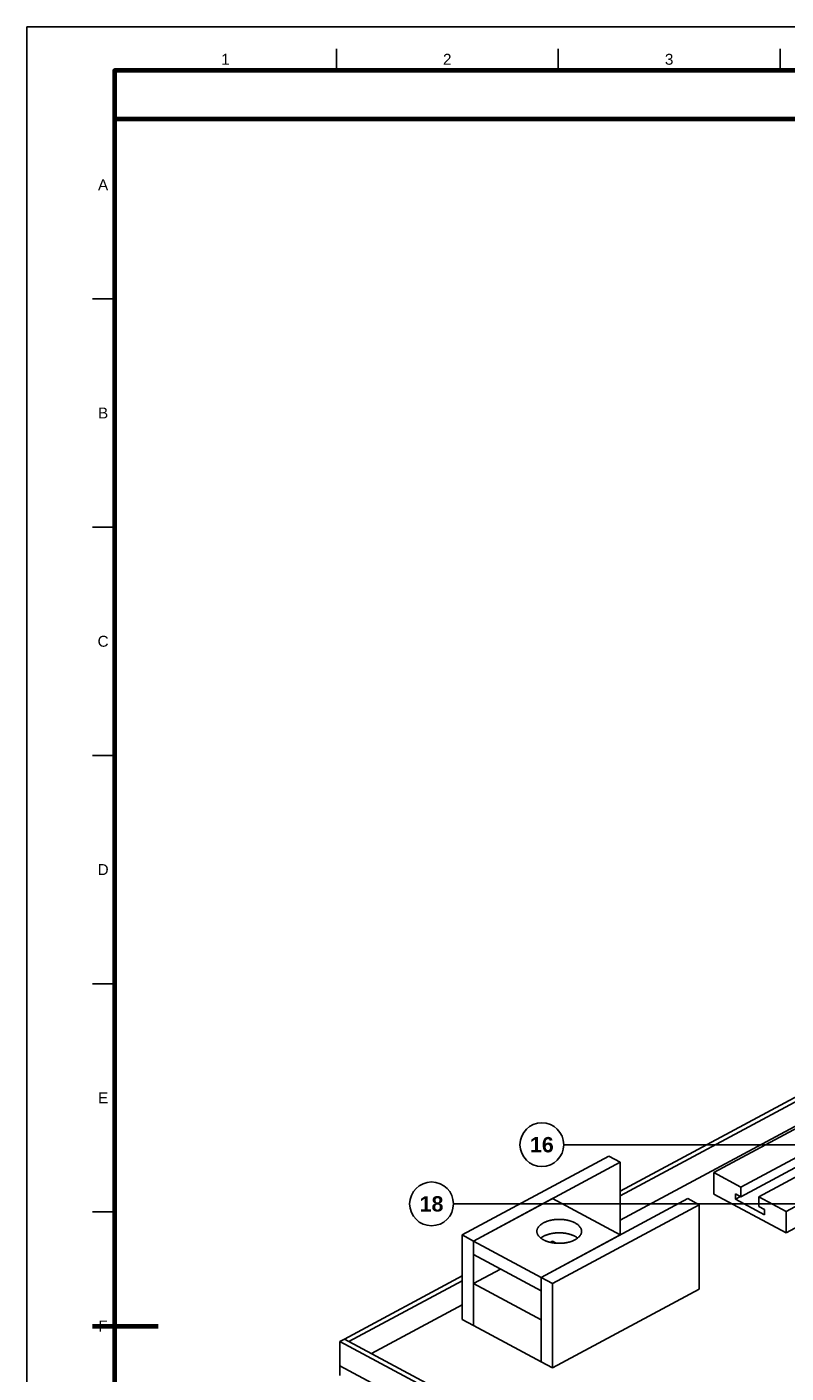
# Model space of a CAD drawing. Header units: millimetres. Extents: x 0 to 841, y 0 to 594.
# Tile 2 of 36: x 0 to 173, y 286 to 594. Entities that reach past the tile are written whole.
import ezdxf
from ezdxf.enums import TextEntityAlignment as Align

# ---------------------------------------------------------------- set-up
doc = ezdxf.new("R2010")
doc.units = ezdxf.units.MM
for name, color, linetype, lineweight in [('COTA', 7, 'CONTINUOUS', 25), ('FINA', 7, 'CONTINUOUS', 25), ('MARCO', 7, 'CONTINUOUS', 70), ('TXT', 7, 'CONTINUOUS', 25)]:
    doc.layers.add(name, color=color, linetype=linetype, lineweight=lineweight)
doc.styles.add('STD', font='LiberationSans-Regular.ttf')
doc.styles.add('STDB', font='LiberationSans-Bold.ttf')

msp = doc.modelspace()

# ---------------------------------------------------------------- linework, layer by layer
at = {"layer": 'COTA'}
for p, q in [((221.91, 338.46), (122.64, 338.46)), ((289.58, 324.93), (97.44, 324.93))]:
    msp.add_line(p, q, dxfattribs=at)
at = {"layer": 'FINA'}
for p, q in [((70.69, 584), (70.69, 589)), ((121.38, 584), (121.38, 589)), ((172.06, 584), (172.06, 589)), ((20, 531.82), (15, 531.82)), ((20, 479.64), (15, 479.64)), ((20, 427.45), (15, 427.45)), ((20, 375.27), (15, 375.27)), ((20, 323.09), (15, 323.09))]:
    msp.add_line(p, q, dxfattribs=at)
msp.add_lwpolyline([(0, 0), (841, 0), (841, 594), (0, 594)], close=True, dxfattribs=at)
for points in [[(135.53, 327.84), (189.92, 357.05)], [(135.53, 326.74), (190.05, 356.01)], [(135.53, 321.2), (191.04, 351)], [(156.93, 332.07), (191.18, 350.47)], [(163.11, 328.75), (193.1, 344.85)], [(163.11, 326.54), (193.88, 343.05)], [(167.24, 326.54), (194.73, 341.29)], [(99.43, 317.82), (132.95, 335.81)], [(135.53, 334.43), (132.95, 335.81)], [(173.43, 323.21), (197.64, 336.21)], [(102.01, 316.43), (135.53, 334.43)], [(135.53, 317.82), (135.53, 334.43)], [(173.43, 318.29), (200.12, 332.63)], [(156.93, 327.15), (156.93, 332.07)], [(156.93, 332.07), (163.11, 328.75)], [(156.93, 327.15), (173.43, 318.29)], [(161.88, 327.2), (161.88, 325.97)], [(161.88, 327.2), (163.11, 326.54)], [(161.88, 325.97), (163.02, 326.59)], [(163.11, 328.75), (163.11, 326.54)], [(167.24, 326.54), (173.43, 323.21)], [(167.24, 326.54), (167.24, 324.32)], [(102.01, 316.43), (120.06, 326.12)], [(117.48, 308.13), (151, 326.12)], [(135.53, 317.82), (120.06, 326.12)], [(120.06, 306.74), (153.57, 324.74)], [(153.57, 324.74), (151, 326.12)], [(153.57, 305.42), (153.57, 324.74)], [(161.88, 325.97), (168.48, 322.43)], [(167.24, 324.32), (168.48, 323.66)], [(168.48, 323.66), (168.48, 322.43)], [(173.43, 318.29), (173.43, 323.21)], [(116.5, 318.65), (116.51, 318.77), (116.52, 318.89), (116.55, 319.01), (116.58, 319.12), (116.62, 319.24), (116.67, 319.35), (116.73, 319.45), (116.79, 319.56), (116.86, 319.65), (116.93, 319.75), (117.01, 319.84), (117.1, 319.93), (117.18, 320.01), (117.27, 320.09), (117.36, 320.17), (117.46, 320.25), (117.56, 320.32), (117.66, 320.38), (117.76, 320.45), (117.86, 320.51), (117.97, 320.57), (118.08, 320.63), (118.18, 320.68), (118.29, 320.73), (118.4, 320.78), (118.52, 320.83), (118.63, 320.87), (118.74, 320.92), (118.86, 320.96), (118.97, 320.99), (119.09, 321.03), (119.2, 321.06), (119.32, 321.1), (119.44, 321.13), (119.55, 321.16), (119.67, 321.18), (119.79, 321.21), (119.91, 321.23), (120.03, 321.25), (120.15, 321.27), (120.27, 321.29), (120.39, 321.31), (120.51, 321.32), (120.63, 321.34), (120.75, 321.35), (120.87, 321.36), (120.99, 321.37), (121.11, 321.37), (121.23, 321.38), (121.35, 321.38), (121.47, 321.39), (121.59, 321.39), (121.71, 321.39), (121.83, 321.38), (121.95, 321.38), (122.07, 321.38), (122.19, 321.37), (122.32, 321.36), (122.44, 321.35), (122.56, 321.34), (122.68, 321.33), (122.8, 321.31), (122.92, 321.3), (123.04, 321.28), (123.16, 321.26), (123.27, 321.24), (123.39, 321.21), (123.51, 321.19), (123.63, 321.16), (123.75, 321.13), (123.86, 321.1), (123.98, 321.07), (124.1, 321.04), (124.21, 321), (124.33, 320.96), (124.44, 320.93), (124.55, 320.88), (124.67, 320.84), (124.78, 320.79), (124.89, 320.74), (125, 320.69), (125.11, 320.64), (125.22, 320.58)], [(125.22, 320.58), (125.32, 320.53), (125.43, 320.46), (125.53, 320.4), (125.63, 320.33), (125.73, 320.26), (125.83, 320.18), (125.92, 320.11), (126.02, 320.03), (126.1, 319.94), (126.19, 319.85), (126.27, 319.76), (126.34, 319.66), (126.42, 319.56), (126.48, 319.46), (126.54, 319.35), (126.59, 319.24), (126.63, 319.13), (126.67, 319.01), (126.69, 318.89), (126.71, 318.77), (126.71, 318.65)], [(102.01, 316.43), (99.43, 317.82)], [(99.43, 298.5), (99.43, 317.82)], [(126.71, 318.65), (126.71, 318.53), (126.69, 318.41), (126.67, 318.29), (126.63, 318.17), (126.59, 318.06), (126.54, 317.95), (126.49, 317.85), (126.43, 317.74), (126.36, 317.64), (126.28, 317.55), (126.21, 317.46), (126.12, 317.37), (126.04, 317.29), (125.95, 317.21), (125.86, 317.13), (125.76, 317.06), (125.66, 316.98), (125.57, 316.92), (125.46, 316.85), (125.36, 316.79), (125.26, 316.73), (125.15, 316.68), (125.04, 316.62), (124.94, 316.57), (124.83, 316.52), (124.72, 316.47), (124.6, 316.43), (124.49, 316.39), (124.38, 316.35), (124.27, 316.31), (124.15, 316.27), (124.04, 316.24), (123.92, 316.2), (123.8, 316.17), (123.69, 316.14), (123.57, 316.12), (123.45, 316.09), (123.34, 316.07), (123.22, 316.05), (123.1, 316.03), (122.98, 316.01), (122.86, 315.99), (122.74, 315.97), (122.62, 315.96), (122.5, 315.95), (122.39, 315.94), (122.27, 315.93), (122.15, 315.92), (122.03, 315.92), (121.91, 315.91), (121.79, 315.91), (121.67, 315.91), (121.55, 315.91), (121.43, 315.91), (121.31, 315.91), (121.19, 315.92), (121.07, 315.92), (120.95, 315.93), (120.83, 315.94), (120.71, 315.95), (120.59, 315.96), (120.47, 315.97), (120.35, 315.99), (120.23, 316.01), (120.11, 316.03), (119.99, 316.05), (119.88, 316.07), (119.76, 316.09), (119.64, 316.12), (119.52, 316.14), (119.41, 316.17), (119.29, 316.2), (119.18, 316.24), (119.06, 316.27), (118.95, 316.31), (118.83, 316.35), (118.72, 316.39), (118.61, 316.43), (118.5, 316.47), (118.38, 316.52), (118.28, 316.57), (118.17, 316.62), (118.06, 316.68), (117.95, 316.73), (117.85, 316.79), (117.75, 316.85), (117.65, 316.92), (117.55, 316.98), (117.45, 317.06), (117.35, 317.13), (117.26, 317.21), (117.17, 317.29), (117.09, 317.37), (117.01, 317.46), (116.93, 317.55), (116.85, 317.64), (116.79, 317.74), (116.72, 317.85), (116.67, 317.95), (116.62, 318.06), (116.58, 318.17), (116.54, 318.29), (116.52, 318.41), (116.51, 318.53), (116.5, 318.65)], [(117.38, 317.11), (117.48, 317.18), (117.57, 317.25), (117.67, 317.32), (117.78, 317.38), (117.88, 317.44), (117.99, 317.5), (118.09, 317.56), (118.2, 317.61), (118.31, 317.66), (118.42, 317.71), (118.53, 317.76), (118.64, 317.8), (118.76, 317.84), (118.87, 317.88), (118.99, 317.92), (119.1, 317.96), (119.22, 317.99), (119.33, 318.02), (119.45, 318.05), (119.57, 318.08), (119.68, 318.11), (119.8, 318.13), (119.92, 318.16), (120.04, 318.18), (120.16, 318.2), (120.28, 318.22), (120.4, 318.23), (120.52, 318.25), (120.64, 318.26), (120.76, 318.27), (120.88, 318.28), (121, 318.29), (121.12, 318.3), (121.24, 318.3), (121.36, 318.31), (121.48, 318.31), (121.6, 318.31), (121.72, 318.31), (121.84, 318.31), (121.96, 318.3), (122.08, 318.3), (122.2, 318.29), (122.32, 318.28), (122.44, 318.27), (122.56, 318.26), (122.68, 318.25), (122.8, 318.23), (122.92, 318.22), (123.04, 318.2), (123.16, 318.18), (123.28, 318.16), (123.4, 318.14), (123.52, 318.11), (123.63, 318.09), (123.75, 318.06), (123.87, 318.03), (123.98, 318), (124.1, 317.96), (124.21, 317.93), (124.33, 317.89), (124.44, 317.85), (124.56, 317.81), (124.67, 317.76), (124.78, 317.72), (124.89, 317.67), (125, 317.62), (125.11, 317.56), (125.22, 317.51)], [(117.48, 308.13), (135.53, 317.82)], [(125.22, 317.51), (125.32, 317.45), (125.43, 317.39), (125.53, 317.32), (125.63, 317.25), (125.73, 317.18), (125.83, 317.11)], [(102.01, 297.11), (102.01, 316.43)], [(117.48, 308.13), (102.01, 316.43)], [(102.01, 313.36), (102.01, 316.43)], [(119.56, 316.13), (120.06, 316.4)], [(120.94, 315.93), (120.06, 316.4)], [(117.48, 305.05), (102.01, 313.36)], [(72.53, 294.02), (99.43, 308.47)], [(102.01, 306.71), (108.2, 310.03)], [(120.06, 306.74), (117.48, 308.13)], [(117.48, 288.81), (117.48, 308.13)], [(117.48, 305.05), (117.48, 308.13)], [(73.56, 293.47), (99.43, 307.36)], [(117.48, 298.41), (102.01, 306.71)], [(102.01, 297.11), (102.01, 306.71)], [(120.06, 287.43), (120.06, 306.74)], [(120.06, 287.43), (153.57, 305.42)], [(78.72, 290.7), (99.43, 301.82)], [(102.01, 297.11), (99.43, 298.5)], [(117.48, 288.81), (102.01, 297.11)], [(117.48, 288.81), (117.48, 298.41)], [(71.5, 293.47), (72.53, 294.02)], [(71.5, 287.93), (71.5, 293.47)], [(71.5, 293.47), (335.5, 151.73)], [(72.53, 294.02), (336.53, 152.28)], [(72.53, 294.02), (73.56, 293.47)], [(71.5, 285.72), (71.5, 287.93)], [(71.5, 287.93), (335.5, 146.19)], [(71.5, 287.93), (335.5, 146.19)], [(120.06, 287.43), (117.48, 288.81)]]:
    msp.add_lwpolyline(points, dxfattribs=at)
for centre in [(117.64, 338.46), (92.44, 324.93)]:
    msp.add_circle(centre, 5, dxfattribs=at)
at = {"layer": 'MARCO'}
msp.add_line((15, 297), (30, 297), dxfattribs=at)
for points in [[(20, 10), (831, 10), (831, 584), (20, 584)], [(20, 573), (831, 573), (831, 584), (20, 584)]]:
    msp.add_lwpolyline(points, close=True, dxfattribs=at)

# ---------------------------------------------------------------- texts
at = {"layer": 'TXT'}
for s, height, style, p in [('1', 2.5, 'STD', (45.34, 586.6)), ('2', 2.5, 'STD', (96.03, 586.6)), ('3', 2.5, 'STD', (146.72, 586.6)), ('A', 2.5, 'STD', (17.4, 557.91)), ('B', 2.5, 'STD', (17.4, 505.73)), ('C', 2.5, 'STD', (17.4, 453.55)), ('D', 2.5, 'STD', (17.4, 401.36)), ('E', 2.5, 'STD', (17.4, 349.18)), ('16', 3.5, 'STDB', (117.64, 338.46)), ('18', 3.5, 'STDB', (92.44, 324.93)), ('F', 2.5, 'STD', (17.4, 297))]:
    msp.add_text(s, height=height, dxfattribs=dict(at, style=style)).set_placement(p, align=Align.MIDDLE_CENTER)

doc.saveas('drawing.dxf')
